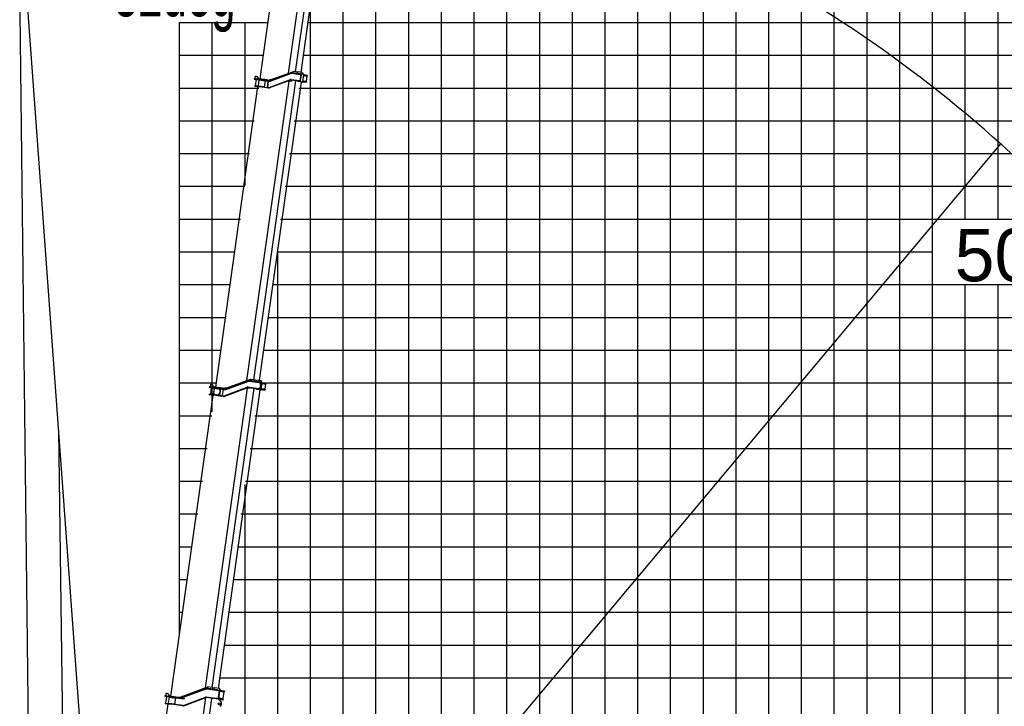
# Model space of a CAD drawing. Extents: x -441179 to 62702, y -334860 to 51651.
# Tile 6 of 68: x -329342 to -299267, y -297093 to -276141. Entities that reach past the tile are written whole.
import ezdxf

# ---------------------------------------------------------------- set-up
doc = ezdxf.new("R2010")
doc.units = 0
doc.layers.get('0').update_dxf_attribs({"linetype": 'CONTINUOUS'})

msp = doc.modelspace()

# ---------------------------------------------------------------- linework, layer by layer
at = {"color": 252, "linetype": 'Continuous'}
for p, q in [((-299458.888848, -282224.997208), (-299458.888848, -210851.448375)), ((-300458.888848, -282224.997208), (-300458.888848, -213929.14099)), ((-301458.888848, -314224.997208), (-301458.888848, -217086.686667)), ((-302458.888848, -314224.997208), (-302458.888848, -220422.299955)), ((-303458.888848, -314224.997208), (-303458.888848, -223757.913243)), ((-305458.888848, -314224.997208), (-305458.888848, -229985.362169)), ((-306458.888848, -314224.997208), (-306458.888848, -233063.054784)), ((-307458.888848, -314224.997208), (-307458.888848, -236140.856034)), ((-308458.888848, -314224.997208), (-308458.888848, -239218.548648)), ((-309458.888848, -314224.997208), (-309458.888848, -242296.284667)), ((-310458.888848, -314224.997208), (-310458.888848, -245373.977282)), ((-311458.888848, -314224.997208), (-311458.888848, -248451.669896)), ((-312458.888848, -314224.997208), (-312458.888848, -251529.264664)), ((-313458.888848, -314224.997208), (-313458.888848, -254606.957278)), ((-315458.888848, -314224.997208), (-315458.888848, -260762.312657)), ((-316458.888848, -314224.997208), (-316458.888848, -263839.999944)), ((-317458.888848, -314224.997208), (-317458.888848, -266350.11124)), ((-318458.888848, -314224.997208), (-318458.888848, -268562.200117)), ((-319458.888848, -311974.849341), (-319458.888848, -270896.616188)), ((-320458.888848, -311974.849341), (-320458.888848, -275688.161263)), ((-324458.888848, -276224.997208), (-321759.25757, -276224.997208)), ((-323458.888848, -288110.126817), (-323458.888848, -276224.997208)), ((-322458.888848, -281203.132419), (-322458.888848, -276224.997208)), ((-320534.33622, -276224.997208), (-209458.888848, -276224.997208)), ((-324458.888848, -277224.997208), (-321899.798405, -277224.997208)), ((-320674.877054, -277224.997208), (-209458.888848, -277224.997208)), ((-324458.888848, -278224.997208), (-322040.339239, -278224.997208)), ((-320815.417889, -278224.997208), (-209458.888848, -278224.997208)), ((-324458.888848, -279224.997208), (-322180.880074, -279224.997208)), ((-320955.958724, -279224.997208), (-209458.888848, -279224.997208)), ((-324458.888848, -280224.997208), (-322321.420909, -280224.997208)), ((-321096.499558, -280224.997208), (-209458.888848, -280224.997208)), ((-324458.888848, -281224.997208), (-322461.961743, -281224.997208)), ((-321237.040393, -281224.997208), (-209458.888848, -281224.997208)), ((-324458.888848, -282224.997208), (-322602.502578, -282224.997208)), ((-321377.581228, -282224.997208), (-209458.888848, -282224.997208)), ((-324458.888848, -283224.997208), (-322772.328655, -283224.997208)), ((-321460.563608, -283224.997208), (-301458.888848, -283224.997208)), ((-321458.888848, -310055.099694), (-321458.888848, -283213.080673)), ((-300458.888848, -314224.997208), (-300458.888848, -284224.997208)), ((-299458.888848, -314224.997208), (-299458.888848, -284224.997208)), ((-324458.888848, -285224.997208), (-323053.410324, -285224.997208)), ((-321741.645277, -285224.997208), (-209458.888848, -285224.997208)), ((-324458.888848, -286224.997208), (-323193.951159, -286224.997208)), ((-321882.186112, -286224.997208), (-209458.888848, -286224.997208)), ((-324458.888848, -287224.997208), (-323334.491994, -287224.997208)), ((-322022.726946, -287224.997208), (-209458.888848, -287224.997208)), ((-324458.888848, -288224.997208), (-323475.032828, -288224.997208)), ((-322163.267781, -288224.997208), (-209458.888848, -288224.997208)), ((-324458.888848, -289224.997208), (-323615.573663, -289224.997208)), ((-322303.808616, -289224.997208), (-209458.888848, -289224.997208)), ((-324458.888848, -290224.997208), (-323756.114498, -290224.997208)), ((-322444.349451, -290224.997208), (-209458.888848, -290224.997208)), ((-322458.888848, -309766.268719), (-322458.888848, -290328.450395)), ((-324458.888848, -291224.997208), (-323896.655332, -291224.997208)), ((-322584.890285, -291224.997208), (-209458.888848, -291224.997208)), ((-324458.888848, -292224.997208), (-324080.618026, -292224.997208)), ((-322665.849839, -292224.997208), (-209458.888848, -292224.997208)), ((-324458.888848, -293224.997208), (-324221.15886, -293224.997208)), ((-322806.390674, -293224.997208), (-209458.888848, -293224.997208)), ((-323087.472343, -295224.997208), (-209458.888848, -295224.997208)), ((-323228.013178, -296224.997208), (-209458.888848, -296224.997208))]:
    msp.add_line(p, q, dxfattribs=at)
at = {"color": 14, "linetype": 'Continuous'}
for p, q in [((-304458.888848, -314224.997208), (-304458.888848, -226907.669554)), ((-314458.888848, -314224.997208), (-314458.888848, -257684.649893)), ((-324458.888848, -294916.533962), (-324458.888848, -276224.997208)), ((-324458.888848, -284224.997208), (-322912.86949, -284224.997208)), ((-321601.104442, -284224.997208), (-209458.888848, -284224.997208)), ((-324458.888848, -294224.997208), (-324361.699695, -294224.997208)), ((-322946.931508, -294224.997208), (-209458.888848, -294224.997208))]:
    msp.add_line(p, q, dxfattribs=at)
at = {"color": 102, "linetype": 'Continuous'}
for p, q in [((-322001.003876, -277945.111557), (-321311.687766, -273040.372575)), ((-321131.956811, -277775.610129), (-320482.547436, -273154.822323)), ((-320914.053896, -277734.334489), (-320272.466073, -273169.19992)), ((-320748.314167, -277747.529413), (-320108.118075, -273192.297525))]:
    msp.add_line(p, q, dxfattribs=at)
at = {"color": 151, "linetype": 'Continuous'}
for p, q in [((-329100.766125, -275783.578324), (-326614.535226, -309753.868816)), ((-329342.216454, -275909.884417), (-328970.430281, -307681.469403)), ((-322153.912633, -277869.090682), (-322161.706293, -277924.545456)), ((-322140.359884, -277858.87797), (-322153.912633, -277869.090682)), ((-322140.359884, -277858.87797), (-322107.680562, -277863.470749)), ((-322107.680562, -277863.470749), (-322056.614864, -277931.23722)), ((-321699.161168, -277999.254519), (-321050.537825, -277759.170156)), ((-321695.690119, -278008.632562), (-321047.066776, -277768.548199)), ((-321695.217484, -278008.698986), (-321046.594121, -277768.614627)), ((-321692.439329, -278016.200879), (-321043.816156, -277776.117724)), ((-321662.227174, -277969.372487), (-321001.587532, -277727.97281)), ((-321037.980831, -277775.488178), (-320772.104985, -277812.854591)), ((-320735.840146, -277809.872177), (-321037.341242, -277767.498961)), ((-320761.587721, -277796.155315), (-321035.949511, -277757.59628)), ((-320866.559213, -277741.009431), (-320977.468762, -277725.422111)), ((-320869.283457, -277760.823115), (-320869.342675, -277760.814793)), ((-320861.237603, -277731.659059), (-320868.196258, -277781.172462)), ((-320862.629334, -277741.56174), (-320866.499995, -277741.017754)), ((-320715.750885, -277752.105884), (-320861.237603, -277731.659059)), ((-320756.037417, -277816.122326), (-320782.062717, -278001.301959)), ((-320772.104985, -277812.854591), (-320744.965678, -277816.668772)), ((-320761.587721, -277796.155315), (-320734.448415, -277799.969496)), ((-320748.262187, -277906.583329), (-320735.806431, -277817.95602)), ((-320744.965678, -277816.668772), (-320735.806431, -277817.95602)), ((-320735.806431, -277817.95602), (-320738.707487, -277809.469198)), ((-320722.942003, -277811.684892), (-320735.840146, -277809.872177)), ((-320724.771793, -277801.329456), (-320734.448415, -277799.969496)), ((-320724.771793, -277801.329456), (-320722.663724, -277809.704832)), ((-320722.942003, -277811.684892), (-320722.663724, -277809.704832)), ((-320672.093223, -277802.168805), (-320713.044503, -277753.62771)), ((-320701.395274, -277764.221709), (-320704.470512, -277763.789513)), ((-320670.973272, -277806.233873), (-320704.045062, -278041.551888)), ((-320676.210442, -277843.498274), (-320564.306031, -277859.225414)), ((-320674.261983, -277829.634264), (-320561.772501, -277845.443629)), ((-320672.035249, -277813.790232), (-320550.98488, -277830.802752)), ((-320583.251767, -278017.125591), (-320561.262347, -277860.66274)), ((-320582.37911, -278018.25782), (-320560.111414, -277859.814929)), ((-320560.111414, -277859.814929), (-320572.025756, -277844.002628)), ((-320564.306031, -277859.225414), (-320560.111414, -277859.814929)), ((-320561.772501, -277845.443629), (-320553.211614, -277846.646784)), ((-320555.187927, -277845.359466), (-320553.239468, -277831.495456)), ((-320553.211614, -277846.646784), (-320550.98488, -277830.802752)), ((-323353.258078, -287358.524838), (-322063.123432, -278178.739841)), ((-322399.5016, -287153.924773), (-321115.39964, -278017.064567)), ((-322185.92021, -287128.750723), (-320903.440085, -278003.430469)), ((-322177.485951, -277950.603446), (-321811.934138, -278001.978403)), ((-322175.259215, -277934.759395), (-322145.551173, -277938.934588)), ((-322162.150239, -278164.82253), (-322160.758508, -278154.91985)), ((-322162.150239, -278164.82253), (-322013.610029, -278185.698496)), ((-322161.706293, -277924.545456), (-322151.493732, -277938.099416)), ((-322160.758508, -278154.91985), (-322012.218298, -278175.795815)), ((-322123.021207, -277958.257967), (-322150.855828, -278156.311581)), ((-322118.415589, -277958.905244), (-322146.25021, -278156.958858)), ((-322145.551173, -277938.934588), (-321809.707402, -277986.134352)), ((-322120.044132, -278160.641882), (-322118.930677, -278152.719243)), ((-322118.930677, -278152.719243), (-322069.417274, -278159.677898)), ((-322092.487788, -277964.568309), (-322092.209512, -277962.588268)), ((-322092.487788, -277964.568309), (-322042.974385, -277971.526965)), ((-322070.642006, -278168.392316), (-322069.305827, -278158.884911)), ((-322069.417274, -278159.677898), (-322019.90387, -278166.636553)), ((-322034.175358, -277972.763587), (-322060.618247, -278160.91452)), ((-322059.922381, -278155.96318), (-321861.753916, -278183.813941)), ((-322059.398326, -277951.042581), (-322056.614864, -277931.23722)), ((-322058.519861, -278153.167304), (-322048.617181, -278154.559035)), ((-322046.647909, -278147.73051), (-322048.03964, -278157.63319)), ((-322046.647909, -278147.73051), (-322024.380213, -277989.287619)), ((-322043.002247, -277971.725216), (-322042.668076, -277969.347464)), ((-322042.974385, -277971.526965), (-321993.460981, -277978.48562)), ((-322034.871223, -277977.714927), (-321836.702758, -278005.565689)), ((-322034.293682, -277980.789083), (-322024.391002, -277982.180814)), ((-322031.670345, -277954.939495), (-322029.721888, -277941.075504)), ((-321770.272129, -277977.53879), (-322029.721888, -277941.075504)), ((-322022.988482, -277979.384938), (-322024.380213, -277989.287619)), ((-322021.017325, -278174.559192), (-322019.90387, -278166.636553)), ((-322013.749166, -278186.688506), (-322012.078988, -278174.804576)), ((-321730.450401, -278225.493986), (-322013.610029, -278185.698496)), ((-322012.623298, -287153.106016), (-320732.230769, -278042.639783)), ((-322012.218298, -278175.795815), (-321729.05867, -278215.591305)), ((-321993.460981, -277978.48562), (-321993.182705, -277976.505579)), ((-321863.563236, -278196.687921), (-321835.728616, -277998.634308)), ((-321811.934138, -278001.978403), (-321787.388977, -278005.428001)), ((-321785.162241, -277989.583949), (-321809.707402, -277986.134352)), ((-321796.22574, -278206.151589), (-321773.636917, -278189.12969)), ((-321787.388977, -278005.428001), (-321736.816661, -278012.535476)), ((-321785.162241, -277989.583949), (-321734.589924, -277996.691425)), ((-321775.421756, -278200.996273), (-321773.767887, -278189.228383)), ((-321773.636917, -278189.12969), (-321750.534216, -278024.745428)), ((-321770.272129, -277977.53879), (-321720.758726, -277984.497445)), ((-321766.616563, -278201.224177), (-321740.452123, -278015.054513)), ((-321762.449749, -278008.932981), (-321750.534216, -278024.745428)), ((-321750.632906, -278024.614438), (-321748.978867, -278012.84534)), ((-321748.978867, -278012.84534), (-321746.719341, -278011.143745)), ((-321748.978867, -278012.84534), (-321719.270825, -278017.020533)), ((-321734.58628, -277996.691937), (-321708.887913, -278000.303607)), ((-321709.805781, -278010.272885), (-321729.644989, -278007.484666)), ((-321722.095752, -278207.034946), (-321073.359113, -277965.986509)), ((-321070.573027, -277973.484568), (-321719.309686, -278214.533002)), ((-321710.919062, -278018.194297), (-321719.270825, -278017.020533)), ((-321067.090429, -277982.859327), (-321715.827088, -278223.907761)), ((-321664.619618, -277962.801253), (-321711.603671, -277979.902888)), ((-321711.603671, -277979.902888), (-321704.143361, -278000.400908)), ((-321657.095196, -277983.474682), (-321703.337388, -278000.305853)), ((-321664.619618, -277962.801253), (-321657.095196, -277983.474682)), ((-321648.680752, -277963.827098), (-321648.769093, -277964.45568)), ((-321647.504571, -277963.992399), (-321648.680752, -277963.827098)), ((-321115.39964, -278017.064567), (-321072.727006, -278000.844861)), ((-321072.727006, -278000.844861), (-321021.534001, -278008.039568)), ((-320792.901669, -278018.965631), (-321057.34022, -277981.801216)), ((-320791.509938, -278009.06295), (-321055.948489, -277971.898535)), ((-321054.835035, -277963.975896), (-320798.408565, -278000.014286)), ((-320849.94264, -278011.380484), (-320849.889442, -278011.38796)), ((-320839.39218, -278026.099973), (-320848.632837, -278012.612362)), ((-320709.264334, -278045.867505), (-320836.397503, -278028.000103)), ((-320799.633296, -278008.728704), (-320798.297117, -277999.221299)), ((-320771.269258, -278003.828466), (-320798.408565, -278000.014286)), ((-320791.370799, -278008.07292), (-320793.040806, -278019.955641)), ((-320765.762363, -278022.779811), (-320792.901669, -278018.965631)), ((-320764.370632, -278012.877131), (-320791.509938, -278009.06295)), ((-320771.269258, -278003.828466), (-320762.110011, -278005.115715)), ((-320762.110011, -278005.115715), (-320767.237973, -278012.474152)), ((-320756.08574, -278024.139772), (-320765.762363, -278022.779811)), ((-320751.472489, -278014.689846), (-320764.370632, -278012.877131)), ((-320762.110011, -278005.115715), (-320749.932535, -277918.468467)), ((-320756.08574, -278024.139772), (-320751.750766, -278016.669887)), ((-320751.750766, -278016.669887), (-320751.472489, -278014.689846)), ((-320705.834396, -278044.907275), (-320705.899654, -278044.898104)), ((-320702.653331, -278031.649207), (-320590.16385, -278047.458573)), ((-320700.426595, -278015.805156), (-320587.937114, -278031.614522)), ((-320698.478138, -278001.941165), (-320586.573727, -278017.668305)), ((-320582.37911, -278018.25782), (-320598.190369, -278030.17352)), ((-320581.602963, -278048.661727), (-320590.16385, -278047.458573)), ((-320579.376226, -278032.817676), (-320587.937114, -278031.614522)), ((-320586.573727, -278017.668305), (-320582.37911, -278018.25782)), ((-320581.630816, -278033.510399), (-320583.579273, -278047.37439)), ((-320579.376226, -278032.817676), (-320581.602963, -278048.661727)), ((-321775.421756, -278200.996273), (-321768.612591, -278210.032364)), ((-321775.421756, -278200.996273), (-321745.713714, -278205.171466)), ((-321727.945215, -278207.668666), (-321745.713714, -278205.171466)), ((-299379.096323, -279931.148252), (-322859.091731, -307913.517245)), ((-328158.424473, -288659.140145), (-327877.056312, -309753.868816)), ((-323519.476964, -296617.50007), (-323519.417746, -296617.508393))]:
    msp.add_line(p, q, dxfattribs=at)
at = {"color": 130, "linetype": 'Continuous'}
for p, q in [((-323054.485323, -287407.049164), (-322352.858933, -287150.672101)), ((-323050.366767, -287418.319195), (-322348.740526, -287161.943343)), ((-323046.934871, -287427.7127), (-322345.30848, -287171.335636)), ((-322301.593153, -287118.38379), (-323022.338921, -287380.016095)), ((-322335.660907, -287170.314865), (-322021.465961, -287214.472085)), ((-321974.555983, -287210.966577), (-322334.269176, -287160.412184)), ((-322013.501224, -287193.375734), (-322332.599166, -287148.529443)), ((-321962.329029, -287160.174414), (-322277.574427, -287115.869563)), ((-322205.348748, -287166.413323), (-322203.957017, -287156.510642)), ((-322151.967944, -287163.81723), (-322203.957017, -287156.510642)), ((-322153.359675, -287173.719911), (-322151.967944, -287163.81723)), ((-322019.93509, -287203.579374), (-322021.60527, -287215.463324)), ((-322021.465961, -287214.472085), (-321992.517058, -287218.540588)), ((-322015.338406, -287206.447966), (-322013.334224, -287192.187472)), ((-322013.501224, -287193.375734), (-321986.361937, -287197.189912)), ((-321984.083103, -287219.725903), (-321996.678336, -287309.345639)), ((-321992.517058, -287218.540588), (-321984.083103, -287219.725903)), ((-321987.710407, -287209.117843), (-321984.083103, -287219.725903)), ((-321976.91377, -287198.517765), (-321986.361937, -287197.189912)), ((-321942.693115, -287206.861319), (-321983.643167, -287158.320396)), ((-321976.91377, -287198.517765), (-321974.277704, -287208.986516)), ((-321974.555983, -287210.966577), (-321974.277704, -287208.986516)), ((-321941.571955, -287210.926557), (-321973.252012, -287436.341871)), ((-321962.329029, -287160.174414), (-321954.196056, -287161.317429)), ((-321958.039967, -287188.668276), (-321954.196056, -287161.317429)), ((-321941.782529, -287208.504277), (-321941.630225, -287208.525682)), ((-321941.726008, -287208.689728), (-321941.630225, -287208.525682)), ((-321941.630225, -287208.525682), (-321810.928625, -287226.894594)), ((-323670.179754, -296529.39627), (-322385.371561, -287387.510957)), ((-323543.046229, -287358.107127), (-323388.661358, -287379.804506)), ((-323540.819493, -287342.263076), (-323511.111451, -287346.438269)), ((-323518.481695, -287276.733689), (-323526.275525, -287332.189671)), ((-323526.275525, -287332.189671), (-323516.062791, -287345.742403)), ((-323504.928943, -287266.520958), (-323518.481695, -287276.733689)), ((-323489.571346, -287365.6213), (-323518.241141, -287569.617492)), ((-323511.111451, -287346.438269), (-323386.434622, -287363.960454)), ((-323504.928943, -287266.520958), (-323472.249622, -287271.113737)), ((-323472.249622, -287271.113737), (-323421.183924, -287338.880207)), ((-323459.991309, -287375.838458), (-323459.156304, -287369.897087)), ((-323459.991309, -287375.838458), (-323410.477905, -287382.797113)), ((-323459.232531, -296522.965289), (-322176.752191, -287397.643511)), ((-323401.282395, -287384.089458), (-323427.725284, -287572.240391)), ((-323423.967386, -287358.685568), (-323421.183924, -287338.880207)), ((-323400.292365, -287384.228598), (-323421.836163, -287537.520688)), ((-323410.56149, -287383.391848), (-323409.559316, -287376.261007)), ((-323410.477905, -287382.797113), (-323360.964502, -287389.755768)), ((-323407.749958, -287537.888004), (-323388.515971, -287401.031075)), ((-323400.98823, -287389.179938), (-323213.132258, -287415.581373)), ((-323397.230623, -287362.443175), (-323395.838892, -287352.540495)), ((-323134.407884, -287389.282227), (-323395.838892, -287352.540495)), ((-323388.661358, -287379.804506), (-323377.947568, -287381.310231)), ((-323387.12424, -287391.128395), (-323388.515971, -287401.031075)), ((-323386.434622, -287363.960454), (-323375.720832, -287365.466179)), ((-323169.523452, -287410.60233), (-323377.947568, -287381.310231)), ((-323167.296715, -287394.758279), (-323375.720832, -287365.466179)), ((-323360.964502, -287389.755768), (-323360.129497, -287383.814397)), ((-323273.557268, -296549.060246), (-321993.164524, -287438.592488)), ((-323240.271013, -287608.683646), (-323211.601388, -287404.688662)), ((-323231.358363, -287609.936238), (-323202.688737, -287405.941253)), ((-323224.994934, -287485.61293), (-323230.283409, -287523.242384)), ((-323223.603203, -287475.710249), (-323224.994934, -287485.61293)), ((-323223.013685, -287485.891376), (-323224.994934, -287485.61293)), ((-323223.603203, -287475.710249), (-323215.113507, -287415.302927)), ((-323169.523452, -287410.60233), (-323155.06229, -287412.634714)), ((-323167.296715, -287394.758279), (-323152.835553, -287396.790662)), ((-323155.06229, -287412.634714), (-323106.338249, -287419.482431)), ((-323152.835553, -287396.790662), (-323104.111513, -287403.63838)), ((-323142.823755, -287612.28069), (-323116.380865, -287424.129757)), ((-323084.343258, -287396.318351), (-323134.407884, -287389.282227)), ((-323131.389912, -287415.96165), (-323117.772596, -287434.032437)), ((-323116.380865, -287424.129757), (-323109.603281, -287419.023561)), ((-323116.380865, -287424.129757), (-323084.691574, -287428.583396)), ((-323104.101848, -287403.639738), (-323099.099746, -287404.342738)), ((-323099.967085, -287416.338287), (-323070.626531, -287420.461833)), ((-323099.099746, -287404.342738), (-323068.956521, -287408.579092)), ((-323097.107028, -287616.230487), (-322394.533555, -287351.255316)), ((-323093.578707, -287625.587012), (-322391.005254, -287360.611838)), ((-322386.769921, -287371.840337), (-323084.752311, -287635.084114)), ((-323072.018262, -287430.364514), (-323084.691574, -287428.583396)), ((-323024.97334, -287372.780942), (-323071.957243, -287389.881367)), ((-323071.957243, -287389.881367), (-323066.485466, -287404.916411)), ((-323070.626531, -287420.461833), (-323068.956521, -287408.579092)), ((-323066.485466, -287404.916411), (-323050.338218, -287405.424236)), ((-323017.448941, -287393.454389), (-323050.338218, -287405.424236)), ((-323024.97334, -287372.780942), (-323017.448941, -287393.454389)), ((-323009.034304, -287373.805579), (-323009.238683, -287375.259807)), ((-323006.295124, -287374.190546), (-323009.034304, -287373.805579)), ((-322327.77044, -287395.606266), (-322385.371561, -287387.510957)), ((-322045.216507, -287416.129645), (-322372.008594, -287370.202013)), ((-322043.5465, -287404.246924), (-322370.338587, -287358.319291)), ((-322368.946856, -287348.41661), (-322046.656428, -287393.711576)), ((-322108.600341, -287420.889806), (-322117.840978, -287407.402198)), ((-321991.792528, -287438.78531), (-322105.605661, -287422.789917)), ((-322017.707526, -287397.780079), (-322046.656428, -287393.711576)), ((-322018.077221, -287419.943823), (-322045.216507, -287416.129645)), ((-322016.407213, -287408.061102), (-322043.5465, -287404.246924)), ((-322018.077221, -287419.943823), (-322008.644759, -287421.269469)), ((-322017.707526, -287397.780079), (-322009.273571, -287398.965394)), ((-322002.946955, -287409.952818), (-322016.407213, -287408.061102)), ((-322015.684337, -287408.162695), (-322009.273571, -287398.965394)), ((-321996.678336, -287309.345639), (-322009.273571, -287398.965394)), ((-322008.644759, -287421.269469), (-322003.225231, -287411.932859)), ((-322003.225231, -287411.932859), (-322002.946955, -287409.952818)), ((-321991.792528, -287438.78531), (-321978.471283, -287440.657488)), ((-321971.860281, -287426.439191), (-321850.107594, -287443.550415)), ((-321969.215959, -287407.62386), (-321847.463272, -287424.735084)), ((-321966.850085, -287390.789798), (-321845.682469, -287407.818796)), ((-321946.252397, -287244.229628), (-321825.08478, -287261.258626)), ((-321943.886524, -287227.395566), (-321822.133837, -287244.506791)), ((-321841.487852, -287408.408311), (-321860.687787, -287422.8765)), ((-321841.546707, -287444.753569), (-321850.107594, -287443.550415)), ((-321838.902385, -287425.938238), (-321847.463272, -287424.735084)), ((-321845.682469, -287407.818796), (-321841.487852, -287408.408311)), ((-321838.902385, -287425.938238), (-321841.546707, -287444.753569)), ((-321841.487852, -287408.408311), (-321820.890163, -287261.848141)), ((-321820.890163, -287261.848141), (-321835.358352, -287242.648206)), ((-321825.08478, -287261.258626), (-321820.890163, -287261.848141)), ((-321822.133837, -287244.506791), (-321813.57295, -287245.709945)), ((-321813.57295, -287245.709945), (-321810.928625, -287226.894594)), ((-324721.462893, -296784.845374), (-323430.493031, -287599.117501)), ((-323553.580674, -287576.769523), (-323551.910493, -287564.885574)), ((-323553.580674, -287576.769523), (-323499.11593, -287584.424044)), ((-323551.910493, -287564.885574), (-323497.44575, -287572.540094)), ((-323499.282929, -287585.612306), (-323497.278747, -287571.351812)), ((-323429.997833, -287594.137959), (-323499.11593, -287584.424044)), ((-323428.90185, -287582.173311), (-323497.44575, -287572.540094)), ((-323487.825929, -287573.892072), (-323486.434198, -287563.989391)), ((-323486.434198, -287563.989391), (-323436.920795, -287570.948046)), ((-323438.451835, -287581.841965), (-323436.781485, -287569.956808)), ((-323436.920795, -287570.948046), (-323426.935922, -287572.351329)), ((-323430.693698, -287599.089299), (-323422.064863, -287537.691946)), ((-323430.693698, -287599.089299), (-323422.771079, -287600.202751)), ((-323430.57203, -287594.057261), (-323428.90185, -287582.173311)), ((-323428.90185, -287582.173311), (-323428.327653, -287582.254009)), ((-323422.771079, -287600.202751), (-323414.849647, -287601.316035)), ((-323418.676167, -287535.139461), (-323422.064863, -287537.691946)), ((-323422.064863, -287537.691946), (-323414.142243, -287538.805398)), ((-323418.676167, -287535.139461), (-323413.724827, -287535.835326)), ((-323414.849647, -287601.316035), (-323406.220812, -287539.918682)), ((-323413.743989, -287596.422288), (-323414.153782, -287596.364695)), ((-323414.142243, -287538.805398), (-323406.220812, -287539.918682)), ((-323413.743989, -287596.422288), (-323412.073809, -287584.538338)), ((-323271.266041, -287616.446257), (-323413.743989, -287596.422288)), ((-323413.724827, -287535.835326), (-323408.773487, -287536.531192)), ((-323412.483601, -287584.480745), (-323412.073809, -287584.538338)), ((-323269.595861, -287604.562308), (-323412.073809, -287584.538338)), ((-323411.09187, -287574.578065), (-323387.407391, -287577.906701)), ((-323410.396005, -287569.626724), (-323267.891459, -287589.654432)), ((-323408.773487, -287536.531192), (-323406.220812, -287539.918682)), ((-323388.799122, -287587.809382), (-323387.407391, -287577.906701)), ((-323272.345101, -287621.343743), (-323271.649235, -287616.392403)), ((-323272.345101, -287621.343743), (-323264.423669, -287622.457028)), ((-323271.266041, -287616.446257), (-323269.595861, -287604.562308)), ((-323269.979055, -287604.508453), (-323263.716266, -287559.94639)), ((-323264.423669, -287622.457028), (-323256.501049, -287623.570479)), ((-323260.328758, -287557.393738), (-323263.716266, -287559.94639)), ((-323263.716266, -287559.94639), (-323255.794834, -287561.059675)), ((-323260.328758, -287557.393738), (-323255.377418, -287558.089603)), ((-323256.501049, -287623.570479), (-323247.872214, -287562.173126)), ((-323255.635947, -287618.642924), (-323255.805184, -287618.619139)), ((-323255.794834, -287561.059675), (-323247.872214, -287562.173126)), ((-323255.635947, -287618.642924), (-323253.965767, -287606.758974)), ((-323213.014057, -287624.63304), (-323255.635947, -287618.642924)), ((-323255.377418, -287558.089603), (-323250.426077, -287558.785469)), ((-323254.135004, -287606.73519), (-323253.965767, -287606.758974)), ((-323253.965767, -287606.758974), (-323211.343877, -287612.74909)), ((-323252.047407, -287591.881168), (-323238.183417, -287593.829625)), ((-323250.426077, -287558.785469), (-323247.872214, -287562.173126)), ((-323240.164666, -287593.551179), (-323231.67514, -287533.145064)), ((-323230.283409, -287523.242384), (-323231.67514, -287533.145064)), ((-323230.283409, -287523.242384), (-323228.300952, -287523.521)), ((-323213.014057, -287624.63304), (-323186.509393, -287628.358027)), ((-323211.343877, -287612.74909), (-323184.839213, -287616.474078)), ((-323132.053106, -287636.011359), (-323186.509393, -287628.358027)), ((-323184.839213, -287616.474078), (-323130.382926, -287624.12741)), ((-323164.020847, -287619.399908), (-323141.432024, -287602.378009)), ((-323142.823755, -287612.28069), (-323111.134463, -287616.734329)), ((-323142.823755, -287612.28069), (-323134.312805, -287623.575101)), ((-323132.053106, -287636.011359), (-323110.010214, -287639.109286)), ((-323130.382926, -287624.12741), (-323108.340034, -287627.225336)), ((-323106.948303, -287617.322656), (-323111.134463, -287616.734329)), ((-323088.987641, -287623.855595), (-323093.578707, -287625.587012)), ((-323084.752311, -287635.084114), (-323089.344583, -287636.815341)), ((-323521.025209, -296962.643044), (-323520.565863, -296962.707601))]:
    msp.add_line(p, q, dxfattribs=at)
at = {"color": 10, "linetype": 'Continuous'}
for p, q in [((-323717.626178, -296547.240085), (-323694.170765, -296538.419082)), ((-323694.170765, -296538.419082), (-323613.141198, -296507.944562)), ((-323312.18689, -296589.073447), (-323630.684036, -296544.311592)), ((-323613.141198, -296507.944562), (-323600.346305, -296503.133042)), ((-323458.209247, -296523.109102), (-323598.366264, -296503.411318)), ((-323458.209247, -296523.109102), (-323394.882614, -296532.00908)), ((-323389.606109, -296532.750644), (-323394.882614, -296532.00908)), ((-323240.338171, -296553.728885), (-323389.606109, -296532.750644)), ((-325415.928454, -309328.265425), (-323658.638704, -296824.499145)), ((-324869.662043, -296790.272617), (-324899.370085, -296786.097424)), ((-324897.143349, -296770.253372), (-324867.435307, -296774.428565)), ((-324856.788083, -296792.081934), (-324885.457706, -296996.076898)), ((-324874.805548, -296704.723966), (-324882.599378, -296760.179948)), ((-324882.599378, -296760.179948), (-324872.386647, -296773.7327)), ((-324861.252799, -296694.511254), (-324874.805548, -296704.723966)), ((-324869.662043, -296790.272617), (-324395.91572, -296856.85332)), ((-324867.435307, -296774.428565), (-324393.688983, -296841.009269)), ((-324861.252799, -296694.511254), (-324828.573478, -296699.104033)), ((-324828.573478, -296699.104033), (-324777.50778, -296766.870504)), ((-324828.571061, -296699.104373), (-324826.593417, -296699.382313)), ((-324792.961788, -296998.978076), (-324766.518898, -296810.827143)), ((-324780.291242, -296786.675865), (-324777.50778, -296766.870504)), ((-324767.214764, -296815.778484), (-324571.141211, -296843.334824)), ((-324763.45716, -296789.041741), (-324762.065429, -296779.13906)), ((-324762.065429, -296779.13906), (-324500.634421, -296815.880792)), ((-324598.279966, -297036.437098), (-324569.610343, -296832.442133)), ((-324455.92972, -296822.163628), (-324500.634421, -296815.880792)), ((-324385.722122, -296802.074814), (-324431.183952, -296819.379297)), ((-324417.636715, -296833.957865), (-323651.276704, -296546.577559)), ((-324399.925296, -296840.132812), (-323647.06327, -296557.812857)), ((-324393.688983, -296841.009269), (-324373.70472, -296843.817874)), ((-324340.155606, -296781.078331), (-324387.139659, -296798.179967)), ((-324387.139659, -296798.179967), (-324379.61526, -296818.853413)), ((-324332.631184, -296801.751761), (-324379.61526, -296818.853413)), ((-324373.70472, -296843.817874), (-324316.84529, -296851.808946)), ((-324340.155606, -296781.078331), (-324332.631184, -296801.751761)), ((-323716.60232, -296547.383978), (-324338.987861, -296784.285987)), ((-324337.574636, -297069.334381), (-323663.607877, -296813.538537)), ((-324333.31582, -297080.553861), (-323659.350269, -296824.757847)), ((-323716.60232, -296547.383978), (-323717.626178, -296547.240085)), ((-323263.579482, -296876.637322), (-323644.52927, -296823.098321)), ((-323349.206901, -296852.484516), (-323642.859093, -296811.214391)), ((-323632.378206, -296556.190918), (-323252.862088, -296609.52843)), ((-323312.18689, -296589.073447), (-323285.047583, -296592.887628)), ((-323240.338171, -296553.728885), (-323285.291149, -296873.585947)), ((-323285.047583, -296592.887628), (-323255.219877, -296597.079638)), ((-323224.226985, -296555.993165), (-323269.179963, -296875.850226)), ((-323264.307886, -296841.183595), (-323262.871314, -296840.382067)), ((-323262.871314, -296840.382067), (-323128.554126, -296859.259117)), ((-323252.583812, -296607.548389), (-323255.219877, -296597.079638)), ((-323252.862088, -296609.52843), (-323252.583812, -296607.548389)), ((-323240.338171, -296553.728885), (-323224.226985, -296555.993165)), ((-323235.361851, -296635.221859), (-323234.201691, -296636.387102)), ((-323234.201691, -296636.387102), (-323099.884503, -296655.264152)), ((-323233.134096, -296619.370559), (-323096.933557, -296638.512296)), ((-323230.489774, -296600.555228), (-323224.889293, -296601.342324)), ((-323224.889293, -296601.342324), (-323094.289235, -296619.696965)), ((-323124.359509, -296859.848632), (-323095.689886, -296655.853667)), ((-323095.689886, -296655.853667), (-323110.158072, -296636.653712)), ((-323099.884503, -296655.264152), (-323095.689886, -296655.853667)), ((-323088.37267, -296639.715451), (-323096.933557, -296638.512296)), ((-323085.728348, -296620.90012), (-323088.37267, -296639.715451)), ((-326669.384147, -310213.898833), (-324809.860842, -297018.820023)), ((-324897.030567, -297006.569117), (-324895.360386, -296994.685167)), ((-324897.030567, -297006.569117), (-324858.409854, -297011.996904)), ((-324895.360386, -296994.685167), (-324746.820176, -297015.561133)), ((-324858.409854, -297011.996904), (-324714.820984, -297032.177004)), ((-324792.265922, -296994.026736), (-324596.192369, -297021.583077)), ((-324352.394424, -297070.994057), (-324746.820176, -297015.561133)), ((-324354.064604, -297082.878007), (-324714.820984, -297032.177004)), ((-324395.91572, -296856.85332), (-324375.931456, -296859.661925)), ((-324375.931456, -296859.661925), (-324319.072027, -296867.652997)), ((-323479.614371, -296858.393045), (-323552.123651, -297374.323377)), ((-323464.759434, -296860.48077), (-323479.614371, -296858.393045)), ((-323460.242432, -296857.076965), (-323464.759434, -296860.48077)), ((-323460.242432, -296857.076965), (-323451.206705, -296850.268056)), ((-323322.067595, -296856.298696), (-323349.206901, -296852.484516)), ((-323288.212092, -296861.056777), (-323322.067595, -296856.298696)), ((-323293.910066, -296872.374637), (-323288.490539, -296863.038026)), ((-323288.490539, -296863.038026), (-323288.212092, -296861.056777)), ((-323268.007406, -296876.015018), (-323260.075067, -296885.207729)), ((-323266.535641, -296857.034895), (-323130.335101, -296876.176633)), ((-323263.579482, -296876.637322), (-323132.979424, -296894.991964)), ((-323260.074893, -296885.208678), (-323191.842164, -296964.293158)), ((-323124.359509, -296859.848632), (-323143.559616, -296874.318048)), ((-323132.979424, -296894.991964), (-323124.418536, -296896.195118)), ((-323130.335101, -296876.176633), (-323121.774214, -296877.379787)), ((-323128.554126, -296859.259117), (-323124.359509, -296859.848632)), ((-323124.418536, -296896.195118), (-323121.774214, -296877.379787))]:
    msp.add_line(p, q, dxfattribs=at)
msp.add_circle((-323252.414672, -297016.552327), 30.249999, dxfattribs=at)
at = {"color": 151, "linetype": 'Continuous'}
for centre, radius, start, end in [((-326358.888848, -310030.868816), 67237.898367, 22.984318, 76.662449), ((-326358.888848, -314161.20088), 67237.898367, 22.984318, 76.662449), ((-326358.888848, -310030.868816), 40421.558391, 47.548812, 80.128636), ((-321040.124704, -277787.304322), 30.000003, 81.999995, 110.311771), ((-321040.124704, -277787.304322), 20.000002, 81.999995, 110.311771), ((-321039.650841, -277787.370919), 20.000002, 81.999995, 110.311771), ((-321039.650841, -277787.370919), 12.000001, 82.000005, 110.311771), ((-320984.427417, -277774.935514), 50.000004, 81.999995, 110.072482), ((-322176.372497, -277942.680807), 8.000001, 81.999995, 262), ((-321713.800071, -277934.984041), 50.000004, 262, 274.574518), ((-321705.630588, -277980.564843), 38.000003, 262, 290.311778), ((-321706.104451, -277980.498246), 30.000003, 262, 290.311778), ((-321705.630588, -277980.564843), 30.000003, 262, 290.311778), ((-321706.104451, -277980.498246), 20.000002, 262, 290.311778), ((-321060.123682, -278001.606577), 38.000003, 82.000005, 110.383352), ((-321060.123682, -278001.606577), 30.000003, 82.000005, 110.383352), ((-321060.123682, -278001.606577), 20.000002, 82.000005, 110.383352), ((-321726.275208, -278195.785944), 30.000003, 262, 290.383351), ((-321726.275208, -278195.785944), 20.000002, 262, 290.383351), ((-321726.275208, -278195.785944), 12.000001, 262, 290.383351)]:
    msp.add_arc(centre, radius, start, end, dxfattribs=at)
at = {"color": 130, "linetype": 'Continuous'}
for centre, radius, start, end in [((-322338.444369, -287190.120226), 42.000004, 81.999995, 110.072482), ((-322338.444369, -287190.120226), 30.000003, 81.999995, 110.072482), ((-322338.444369, -287190.120226), 20.000002, 81.999995, 110.072482), ((-322284.533087, -287165.382965), 50.000004, 81.999995, 109.950973), ((-323541.932948, -287350.185715), 8.000001, 81.999995, 262), ((-323077.384603, -287346.804948), 50.000004, 262, 278.892461), ((-323064.781328, -287378.87105), 52.000005, 262, 290.072487), ((-323064.781328, -287378.87105), 42.000004, 262, 290.072487), ((-323064.781328, -287378.87105), 30.000003, 262, 290.072487), ((-322376.183787, -287399.910055), 52.000005, 81.999995, 110.663963), ((-322376.183787, -287399.910055), 42.000004, 82.000005, 110.663963), ((-322376.183787, -287399.910055), 30.000003, 81.999995, 110.663963), ((-323104.164841, -287597.517294), 42.000004, 262, 290.663958), ((-323104.164841, -287597.517294), 30.000003, 262, 290.663958), ((-323104.164841, -287597.517294), 20.000002, 262, 290.663958)]:
    msp.add_arc(centre, radius, start, end, dxfattribs=at)
at = {"color": 10, "linetype": 'Continuous'}
for centre, radius, start, end in [((-323636.529237, -296585.902356), 42.000004, 82.000005, 110.555814), ((-324898.256801, -296778.175992), 8.000001, 81.999995, 262), ((-324448.971065, -296772.650225), 50.000004, 262, 290.83863), ((-324428.169538, -296805.868516), 30.000003, 262.096527, 290.555814), ((-323648.704463, -296852.806363), 42.000004, 81.999995, 110.783628), ((-323648.704463, -296852.806363), 30.000003, 81.999995, 110.783628), ((-323636.529237, -296585.902356), 30.000003, 81.999995, 110.555814), ((-324348.219231, -297041.286015), 42.000004, 262, 290.783633), ((-324348.219231, -297041.286015), 30.000003, 262, 290.783633), ((-323252.414672, -297016.552327), 79.999998, 286.096984, 40.786876)]:
    msp.add_arc(centre, radius, start, end, dxfattribs=at)
at = {"color": 151, "linetype": 'Continuous'}
for centre, major_axis, ratio, start_param, end_param in [((-320716.44675, -277757.057224), (-0.695866, -4.95134), 0.913545, 2.4558631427, 3.1415926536), ((-320675.496678, -277805.59815), (-0.695866, -4.95134), 0.913545, 1.5707963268, 2.4558631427), ((-322138.743023, -277947.969284), (1.113453, 7.922628), 0.892036, 3.1347517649, 3.1415926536), ((-322138.743023, -277947.969284), (1.113453, 7.922628), 0.892036, 3.1415926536, 3.14926649), ((-322138.743023, -277947.969284), (-1.113453, -7.922628), 0.892036, 0, 0.0068195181), ((-321735.703206, -278004.612837), (1.113453, 7.922628), 0.826227, 3.1415926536, 6.2831853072), ((-320852.323382, -278015.663591), (0.695866, 4.95134), 0.913545, 5.4977871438, 6.2831853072), ((-320835.701638, -278023.048763), (0.695866, 4.95134), 0.913545, 2.3561944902, 3.1415926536), ((-320745.875839, -277912.978643), (1.391731, 9.902681), 0.406737, 0.9272304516, 2.214362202), ((-320708.568468, -278040.916165), (-0.695866, -4.95134), 0.913545, 0, 1.5707963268), ((-320708.568468, -278040.916165), (-0.695866, -4.95134), 0.913545, 0, 0.7119002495)]:
    msp.add_ellipse(centre, major_axis=major_axis, ratio=ratio, start_param=start_param, end_param=end_param, dxfattribs=at)
at = {"color": 130, "linetype": 'Continuous'}
for centre, major_axis, ratio, start_param, end_param in [((-321987.046639, -287161.749718), (-0.695866, -4.95134), 0.913545, 2.4558631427, 3.1415926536), ((-321946.095361, -287210.290833), (-0.695866, -4.95134), 0.913545, 2.0644870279, 2.4558631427), ((-321946.095361, -287210.290833), (-0.695866, -4.95134), 0.913545, 1.5707963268, 2.4558631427), ((-323506.283535, -287355.195914), (-1.113453, -7.922628), 0.901523, 6.2762677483, 6.2831853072), ((-323506.283535, -287355.195914), (-1.113453, -7.922628), 0.901523, 0, 0.0081361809), ((-323506.283535, -287355.195914), (-1.113453, -7.922628), 0.901523, 0, 0.0085832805), ((-323105.224967, -287411.56102), (1.113453, 7.922628), 0.847451, 3.1415926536, 6.2831853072), ((-322121.530312, -287410.453577), (0.695866, 4.95134), 0.913545, 5.4977871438, 6.2831853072), ((-322104.909796, -287417.838577), (0.695866, 4.95134), 0.913545, 2.3561944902, 3.1415926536), ((-321977.775418, -287435.706148), (-0.695866, -4.95134), 0.913545, 0, 1.5707963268)]:
    msp.add_ellipse(centre, major_axis=major_axis, ratio=ratio, start_param=start_param, end_param=end_param, dxfattribs=at)
at = {"color": 10, "linetype": 'Continuous'}
for centre, major_axis, ratio, start_param, end_param in [((-324874.490129, -296781.51618), (1.113453, 7.922628), 0.952424, 3.1346256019, 3.1415926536), ((-324874.490129, -296781.51618), (-1.113453, -7.922628), 0.952424, 0, 0.003433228), ((-324874.490129, -296781.51618), (1.113453, 7.922628), 0.952424, 3.1415926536, 3.149371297), ((-324317.958742, -296859.731566), (1.113453, 7.922628), 0.672673, 3.1415926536, 6.2831853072)]:
    msp.add_ellipse(centre, major_axis=major_axis, ratio=ratio, start_param=start_param, end_param=end_param, dxfattribs=at)

# ---------------------------------------------------------------- texts
at = {"color": 7, "linetype": 'Continuous', "char_height": 1600, "attachment_point": 1, "line_spacing_factor": 0.794286}
for s, insert in [('\\W0.625000;\\A1;82deg', (-326469.294341, -274437.632435)), ('\\W1.022195;\\A1;50deg', (-300782.581238, -282523.03644))]:
    msp.add_mtext(s, dxfattribs=dict(at, insert=insert))

doc.saveas('drawing.dxf')
